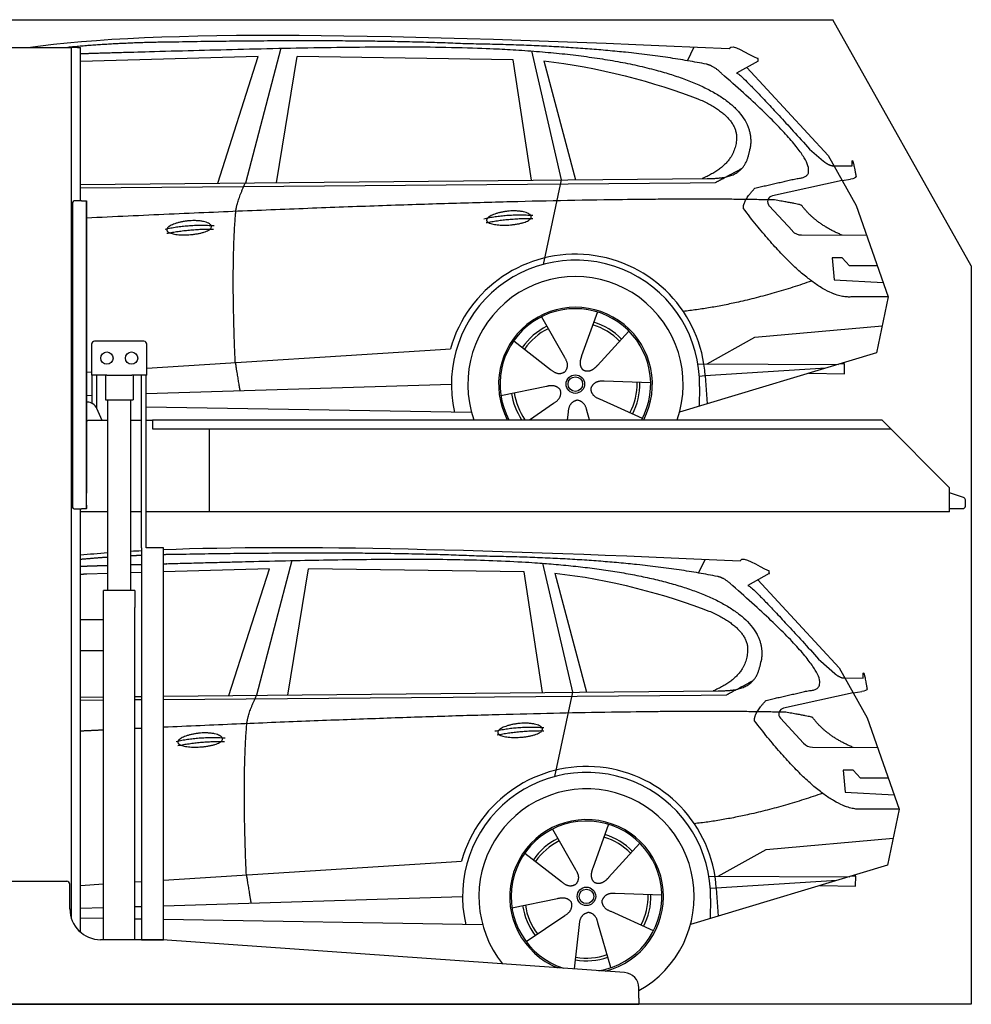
# Model space of a CAD drawing. Header units: millimetres. Extents: x 200 to 5400, y 200 to 3400.
# Tile 3 of 3: x 2306 to 5400, y 200 to 3400. Entities that reach past the tile are written whole.
import ezdxf

# ---------------------------------------------------------------- set-up
doc = ezdxf.new("R2010")
doc.units = ezdxf.units.MM
doc.layers.add('Car', color=10, linetype='Continuous')

msp = doc.modelspace()

# ---------------------------------------------------------------- linework, layer by layer
for p, q in [((5400, 2600), (4950, 3400)), ((2274.1, 3310), (2464.1, 3310)), ((2464.1, 3310), (2474.1, 3310)), ((2479.1, 3310), (2474.1, 3310)), ((2474.1, 478.8), (2474.1, 3310)), ((2494.1, 3310), (2479.1, 3310)), ((2494.1, 3310), (2504.1, 3310)), ((2504.1, 2811), (2504.1, 3310)), ((2478.1, 2806), (2478.1, 1816)), ((2478.1, 1815), (2478.1, 2805)), ((2507.1, 2811), (2483.1, 2811)), ((2507.1, 2811), (2523.1, 2811)), ((2523.1, 2811), (2523.1, 1861)), ((2523.1, 1822), (2523.1, 2810)), ((2539.6, 2345), (2539.6, 2245)), ((2709.6, 2355), (2549.6, 2355)), ((2719.6, 2245), (2719.6, 2345)), ((2588.8, 2245), (2539.6, 2245)), ((2542, 2152.7), (2542, 2245)), ((2557.1, 2136.4), (2557.1, 2245)), ((2584.6, 2245), (2584.6, 2165)), ((2588.8, 2245), (2670.4, 2245)), ((2719.6, 2245), (2670.4, 2245)), ((2674.6, 2245), (2674.6, 2165)), ((2702.1, 1683), (2702.1, 2245)), ((2717.2, 1683), (2717.2, 2245)), ((2525.2, 2157), (2523.1, 2157)), ((2584.6, 2165), (2674.6, 2165)), ((2592.1, 1545), (2592.1, 2165)), ((2667.1, 1545), (2667.1, 2165)), ((2574.3, 2097), (2557.2, 2136)), ((2523.1, 2097), (2528.1, 2097)), ((2592.1, 2097), (2528.1, 2097)), ((2702.1, 2097), (2667.1, 2097)), ((2738.1, 2097), (2717.2, 2097)), ((2738.1, 2100), (5108.6, 2100)), ((2738.1, 2100), (2738.1, 2070)), ((5108.6, 2100), (5328.6, 1878.1)), ((2738.1, 2070), (5138.3, 2070)), ((2923.1, 1800), (2923.1, 2070)), ((5328.6, 1800), (5328.6, 1878.1)), ((2483.1, 1810), (2507.1, 1810)), ((2504.1, 434), (2504.1, 1810)), ((2592.1, 1800), (2504.1, 1800)), ((2523.1, 1810), (2507.1, 1810)), ((2523.1, 1810), (2523.1, 1822)), ((2523.1, 1822), (2523.1, 1811)), ((2702.1, 1800), (2667.1, 1800)), ((5328.6, 1800), (2717.2, 1800)), ((2773.6, 1683), (2719.6, 1683)), ((2680.8, 1545), (2578.3, 1545)), ((2578.3, 410), (2578.3, 1545)), ((2680.8, 1545), (2680.8, 1490)), ((2680.8, 1350), (2680.8, 1490)), ((2578.3, 1450), (2504.1, 1450)), ((2578.3, 1342), (2578.3, 1458)), ((2504.1, 1350), (2578.3, 1350)), ((2680.8, 410), (2680.8, 1350)), ((2279.1, 600), (2459.1, 600)), ((2469.1, 510), (2469.1, 590)), ((2767.3, 410), (2569.1, 410)), ((4272.6, 303.3), (2770.8, 409.9)), ((4319.1, 220), (4319.1, 253.4)), ((1994.1, 200), (3024.1, 200)), ((3024.1, 200), (4054.1, 200)), ((4054.1, 200), (4319.1, 200)), ((4319.1, 220), (4319.1, 200))]:
    msp.add_line(p, q)
for points in [[(1500, 3400), (4950, 3400)], [(5400, 2600), (5400, 200), (200, 200), (200, 2900)], [(2702.1, 1683), (2702.1, 410), (2773.6, 410), (2773.6, 1683)], [(2773.6, 1683), (2717.2, 1683)]]:
    msp.add_lwpolyline(points)
msp.add_lwpolyline([(5328.6, 1811), (5372.6, 1811, 0.414214), (5380.6, 1819), (5380.6, 1839.2, 0.32492), (5375, 1846.8), (5328.6, 1861.9)], format="xyb")
for centre in [(2589.6, 2300), (2669.6, 2300)]:
    msp.add_circle(centre, 20)
for centre, radius, start, end in [((2483.1, 2806), 5, 90, 180), ((2549.6, 2345), 10, 90, 180), ((2709.6, 2345), 10, 0, 90), ((2525.2, 2122), 35, 23.6294, 90), ((2483.1, 1815), 5, 180, 270), ((2459.1, 590), 10, 0, 90), ((2569.1, 510), 100, 180, 270), ((2767.3, 360), 50, 85.9407, 90), ((4269.1, 253.4), 50, 0, 85.9407)]:
    msp.add_arc(centre, radius, start, end)
at = {"layer": 'Car'}
for p, q in [((3155, 3307.1), (3039.7, 2869.1)), ((3969.8, 3298.4), (4066.9, 2879.1)), ((4477.1, 3266.7), (4499.4, 3311.4)), ((3081.9, 3280.7), (2504.1, 3263.8)), ((2949.7, 2868.3), (3081.9, 3280.7)), ((3141.4, 2870.1), (3208.4, 3279.9)), ((3910.1, 3270), (3208.4, 3279.9)), ((3969.7, 2878.1), (3910.1, 3270)), ((4009.7, 3265.8), (4112.8, 2879.5)), ((4707, 3265.1), (4637, 3225.9)), ((4670.2, 3244.5), (4934.6, 2958.6)), ((4874.2, 2979.6), (4919.8, 2939.8)), ((4934.6, 2958.6), (5025.2, 2796.4)), ((4948.3, 2925.4), (5012.6, 2924.5)), ((2504.1, 2863.9), (4541.3, 2883.7)), ((4979.9, 2877.5), (5007.6, 2881.5)), ((2504.1, 2853.9), (4485.8, 2869.7)), ((4066.9, 2879.1), (4008.5, 2604.8)), ((4485.8, 2869.7), (4568.7, 2871.1)), ((4979.9, 2877.5), (4753.5, 2827.6)), ((4743.1, 2794.5), (4818.1, 2713.3)), ((5025.2, 2796.4), (5129.5, 2498.8)), ((4847.4, 2700.4), (5059.1, 2699.6)), ((4979.9, 2625.5), (4947.2, 2625.5)), ((4947.2, 2625.5), (4954.1, 2554)), ((5003.7, 2599.7), (4979.9, 2625.5)), ((5094.1, 2599.7), (5003.7, 2599.7)), ((4954.1, 2554), (5113.2, 2545.5)), ((5129.5, 2498.8), (5012.6, 2499.2)), ((5129.5, 2498.8), (5091.7, 2316.8)), ((4002.4, 2434.6), (4077.1, 2302.8)), ((4184.6, 2450), (4133.1, 2307.6)), ((4696.7, 2368.1), (5110.1, 2405.3)), ((4286.7, 2388.2), (4184.5, 2276.5)), ((4541.4, 2281.3), (4696.7, 2368.1)), ((3912.1, 2356.5), (4031.7, 2263.6)), ((2719.6, 2267.3), (3673.8, 2328.2)), ((3673.8, 2328.2), (3706.3, 2330.2)), ((5091.7, 2316.8), (4451, 2124)), ((4511, 2281.4), (4968.4, 2279.7)), ((4988.2, 2281.4), (4974.7, 2281.6)), ((4987.6, 2248.7), (4988.2, 2281.4)), ((2523.1, 2254.7), (2539.6, 2255.8)), ((4534.9, 2242.1), (4515.6, 2240.9)), ((4926.5, 2267.1), (4534.9, 2242.1)), ((4534.9, 2242.1), (4540.7, 2151)), ((4871.9, 2250.7), (4987.6, 2248.7)), ((2717.2, 2184.7), (3710.1, 2215.6)), ((3870.5, 2178.5), (4018.8, 2208.8)), ((4357.6, 2219.7), (4206.3, 2224.7)), ((4516.4, 2208.4), (4515.3, 2143.4)), ((2523.1, 2178.7), (2542, 2179.3)), ((3963.2, 2100), (4042.1, 2153.5)), ((4330.4, 2103.5), (4192.6, 2166.2)), ((2717.2, 2141.9), (3775.1, 2124)), ((4087.5, 2100), (4090.2, 2124.4)), ((4158.6, 2100), (4150.1, 2129.5)), ((3191.1, 1642.2), (3075.8, 1204.2)), ((4005.8, 1633.5), (4102.9, 1214.2)), ((4513.1, 1601.8), (4535.5, 1646.5)), ((2592.1, 1600.4), (2524.3, 1598.4)), ((2702.1, 1603.6), (2667.1, 1602.6)), ((3117.9, 1615.8), (2773.6, 1605.7)), ((2985.7, 1203.3), (3117.9, 1615.8)), ((3177.4, 1205.2), (3244.5, 1615)), ((3946.2, 1605.1), (3244.5, 1615)), ((4005.7, 1213.2), (3946.2, 1605.1)), ((4045.8, 1600.9), (4148.9, 1214.6)), ((4743.1, 1600.2), (4673, 1561)), ((4706.2, 1579.6), (4970.6, 1293.7)), ((4910.3, 1314.7), (4955.9, 1274.9)), ((4970.6, 1293.7), (5061.2, 1131.5)), ((4984.3, 1260.5), (5048.7, 1259.6)), ((2773.6, 1201.3), (4577.3, 1218.8)), ((5015.9, 1212.6), (5043.6, 1216.6)), ((2504.1, 1198.7), (2578.3, 1199.4)), ((2504.1, 1188.7), (2578.3, 1189.3)), ((2680.8, 1200.4), (2702.1, 1200.6)), ((2680.8, 1190.1), (2702.1, 1190.3)), ((2773.6, 1190.9), (4521.9, 1204.8)), ((4102.9, 1214.2), (4044.5, 939.9)), ((4521.9, 1204.8), (4604.8, 1206.2)), ((5015.9, 1212.6), (4789.5, 1162.7)), ((4779.1, 1129.6), (4854.2, 1048.3)), ((5061.2, 1131.5), (5165.6, 833.9)), ((4883.4, 1035.5), (5095.2, 1034.7)), ((5015.9, 960.6), (4983.3, 960.6)), ((4983.3, 960.6), (4990.1, 889.1)), ((5039.7, 934.8), (5015.9, 960.6)), ((5130.2, 934.8), (5039.7, 934.8)), ((4990.1, 889.1), (5149.2, 880.6)), ((5165.6, 833.9), (5048.7, 834.3)), ((5165.6, 833.9), (5127.7, 651.9)), ((4038.5, 769.6), (4113.1, 637.9)), ((4220.6, 785), (4169.1, 642.6)), ((4732.7, 703.2), (5146.1, 740.4)), ((4322.7, 723.3), (4220.5, 611.6)), ((3948.2, 691.6), (4067.7, 598.7)), ((4577.4, 616.4), (4732.7, 703.2)), ((2773.6, 603.5), (3709.9, 663.2)), ((3709.9, 663.2), (3742.4, 665.3)), ((5127.7, 651.9), (4487, 459.1)), ((4547, 616.5), (5004.5, 614.8)), ((5024.3, 616.5), (5010.8, 616.7)), ((5023.7, 583.8), (5024.3, 616.5)), ((2504.1, 586.3), (2578.3, 591.1)), ((2680.8, 597.6), (2702.1, 599)), ((4570.9, 577.2), (4551.7, 576)), ((4962.6, 602.2), (4570.9, 577.2)), ((4570.9, 577.2), (4576.8, 486.1)), ((4907.9, 585.8), (5023.7, 583.8)), ((2773.6, 520.5), (3746.1, 550.7)), ((4393.7, 554.8), (4242.3, 559.8)), ((2504.1, 512.1), (2578.3, 514.4)), ((2680.8, 517.6), (2702.1, 518.2)), ((3906.5, 513.6), (4054.9, 543.9)), ((4552.5, 543.5), (4551.4, 478.5)), ((2504.1, 481.2), (2578.3, 479.9)), ((3952.8, 403.6), (4078.2, 488.6)), ((4366.5, 438.6), (4228.6, 501.3)), ((2680.8, 478.2), (2702.1, 477.9)), ((2773.6, 476.6), (3811.2, 459.1)), ((4109.9, 314.8), (4126.3, 459.5)), ((4228.2, 319.1), (4186.1, 464.5))]:
    msp.add_line(p, q, dxfattribs=at)
for centre, radius in [((4112.6, 2215.7), 30.1), ((4112.6, 2215.7), 23.6), ((4148.7, 550.8), 30.1), ((4148.7, 550.8), 23.6)]:
    msp.add_circle(centre, radius, dxfattribs=at)
for centre, radius, start, end in [((4757.8, 2808), 20, 102.4358, 222.7473), ((4847.5, 2740.4), 40, 222.7473, 269.7861), ((4113.1, 2215.2), 422.7, 3.6504, 164.2126), ((4113.1, 2215.2), 403.4, 359.0315, 193.1146), ((4113.1, 2215.2), 350, 340.7787, 199.2213), ((4113.1, 2215.2), 250, 332.5544, 207.4456), ((4112.6, 2215.7), 245, 331.8073, 208.1927), ((4112.6, 2215.7), 209.6, 116.262, 145.3995), ((4112.6, 2215.7), 200.6, 44.1152, 73.5463), ((4112.6, 2215.7), 209.6, 44.262, 73.3995), ((4112.6, 2215.7), 200.6, 116.1152, 145.5463), ((4112.6, 2215.7), 200.6, 332.1152, 1.5463), ((4112.6, 2215.7), 209.6, 332.262, 1.3995), ((4112.6, 2215.7), 209.6, 188.262, 213.513), ((4112.6, 2215.7), 200.6, 188.1152, 215.2302), ((4793.8, 1143.1), 20, 102.4358, 222.7473), ((4883.6, 1075.5), 40, 222.7473, 269.7861), ((4149.1, 550.3), 422.7, 3.6504, 164.2126), ((4149.1, 550.3), 403.4, 359.0315, 193.1146), ((4149.1, 550.3), 350, 299.0521, 218.7077), ((4149.1, 550.3), 250, 284.0203, 247.861), ((4148.7, 550.8), 245, 279.5244, 252.3569), ((4148.7, 550.8), 209.6, 116.262, 145.3995), ((4148.7, 550.8), 200.6, 44.1152, 73.5463), ((4148.7, 550.8), 209.6, 44.262, 73.3995), ((4148.7, 550.8), 200.6, 116.1152, 145.5463), ((4148.7, 550.8), 200.6, 332.1152, 1.5463), ((4148.7, 550.8), 209.6, 332.262, 1.3995), ((4148.7, 550.8), 209.6, 188.262, 217.3995), ((4148.7, 550.8), 200.6, 188.1152, 217.5463), ((4148.7, 550.8), 209.6, 260.262, 289.3995), ((4148.7, 550.8), 200.6, 260.1152, 289.5463)]:
    msp.add_arc(centre, radius, start, end, dxfattribs=at)
for points, degree in [([(2332.9, 3310), (2757.5, 3370.1), (3499.3, 3356.3), (4613, 3306.4)], 3), ([(3763.1, 3321.3), (3414.7, 3337.5), (2798.8, 3327.1)], 2), ([(2798.8, 3327.1), (2627, 3325.5), (2462, 3310)], 2), ([(4538.6, 3255.3), (4237.5, 3315.2), (3763.1, 3321.3)], 2), ([(4613, 3306.4), (4621.4, 3325.9), (4668.8, 3289.2), (4706.2, 3273.7)], 3), ([(4009.7, 3265.8), (4181.6, 3249.2), (4377.7, 3194.5), (4511, 3143.1)], 3), ([(4707, 3265.1), (4708.7, 3266.7), (4704.2, 3268.9), (4708.8, 3272.6), (4706.2, 3273.7)], 4), ([(4588.3, 3225), (4562.4, 3250.6), (4538.6, 3255.3)], 2), ([(4833.9, 2884.1), (4974.7, 2889), (4588.3, 3225)], 2), ([(4637, 3225.9), (4641.2, 3236.7), (4874.2, 2979.6)], 2), ([(4511, 3143.1), (4626.7, 3093.2), (4636.3, 3027.1)], 2), ([(4636.3, 3027.1), (4641.9, 2932.6), (4524.6, 2883.5)], 2), ([(4541.3, 2883.7), (4591.4, 2884.1), (4659, 2886.5), (4672.1, 2936.3), (4680.3, 2979.6)], 4), ([(4568.7, 2871.1), (4599, 2887.4), (4654.7, 2917.3)], 2), ([(4919.8, 2939.8), (4928.2, 2932.6), (4945.9, 2922.5), (4950.5, 2925), (4952.4, 2926.6)], 4), ([(5012.6, 2924.5), (5010.7, 2972.5), (5025.2, 2889.2)], 2), ([(4696.7, 2852.7), (4833.9, 2884.1)], 1), ([(5025.2, 2889.2), (5025.5, 2885.5), (5017.7, 2883), (5007.5, 2881.5)], 3), ([(3008.6, 2776.9), (3011.4, 2807.9), (3039.7, 2869.1)], 2), ([(4659, 2786.2), (4656.8, 2810.4), (4696.7, 2852.7)], 2), ([(4760.6, 2814), (4092.9, 2829.5), (2523.1, 2755.2)], 2), ([(5012.6, 2499.2), (4889.7, 2486.4), (4659, 2786.2)], 2), ([(4848.4, 2796.4), (4847.1, 2799.4), (4760.6, 2814)], 2), ([(4979.9, 2699.9), (4894.2, 2735), (4848.4, 2796.4)], 2), ([(3006.9, 2285.6), (2993.2, 2598.9), (3008.6, 2776.9)], 2), ([(3815.2, 2753.2), (3890.6, 2770.1), (3974.1, 2764.3)], 2), ([(3822.3, 2740.4), (3896.4, 2755), (3974.3, 2754.2)], 2), ([(2779, 2719.5), (2854.4, 2736.4), (2937.9, 2730.7)], 2), ([(2784.1, 2705.7), (2858.1, 2720.3), (2936, 2719.5)], 2), ([(4880.7, 2550.6), (4656, 2473.1), (4463.3, 2451.9)], 2), ([(4133.1, 2307.6), (4128.6, 2295), (4124.6, 2281), (4129, 2267.2), (4139.8, 2260.6)], 4), ([(3006.9, 2285.6), (3017, 2220.7), (3022, 2194.2)], 2), ([(4077.1, 2302.8), (4095.1, 2276.4), (4078.3, 2255.4)], 2), ([(4184.5, 2276.5), (4175.4, 2266.6), (4164.9, 2256.6), (4150.6, 2254.1), (4139.8, 2260.6)], 4), ([(4031.7, 2263.6), (4055.1, 2241.9), (4078.3, 2255.4)], 2), ([(4018.8, 2208.8), (4049.5, 2217.8), (4064.3, 2195.4)], 2), ([(4206.3, 2224.7), (4174.5, 2228.4), (4163.7, 2203.8)], 2), ([(4042.1, 2153.5), (4070, 2169.1), (4064.3, 2195.4)], 2), ([(4192.6, 2166.2), (4162.5, 2177), (4163.7, 2203.8)], 2), ([(4090.2, 2124.4), (4091.2, 2156.4), (4117.1, 2163.5)], 2), ([(4150.1, 2129.5), (4143.8, 2160.8), (4117.1, 2163.5)], 2), ([(2504.1, 1660.8), (2532.3, 1663.4), (2561.6, 1665.8), (2592.1, 1668)], 3), ([(2667.1, 1672.9), (2678.6, 1673.5), (2690.3, 1674.1), (2702.1, 1674.7)], 3), ([(2773.6, 1678), (3212.1, 1695.3), (3830, 1678.2), (4649, 1641.5)], 3), ([(3799.1, 1656.4), (3450.7, 1672.6), (2834.9, 1662.2)], 2), ([(2592.1, 1652.8), (2547.8, 1649.7), (2504.1, 1645.7)], 2), ([(2702.1, 1658.8), (2684.5, 1658.1), (2667.1, 1657.2)], 2), ([(2834.9, 1662.2), (2804.1, 1661.9), (2773.6, 1661.2)], 2), ([(4574.7, 1590.4), (4273.5, 1650.3), (3799.1, 1656.4)], 2), ([(4649, 1641.5), (4657.4, 1661), (4704.8, 1624.3), (4742.3, 1608.8)], 3), ([(2504.1, 1623.8), (2519.6, 1624.3), (2539.2, 1625), (2563.4, 1625.7), (2592.1, 1626.6)], 4), ([(2667.1, 1628.8), (2675.5, 1629), (2684.1, 1629.2), (2693, 1629.5), (2702.1, 1629.8)], 4), ([(4045.8, 1600.9), (4217.6, 1584.3), (4413.7, 1529.6), (4547, 1478.2)], 3), ([(4743.1, 1600.2), (4744.7, 1601.8), (4740.2, 1604), (4744.8, 1607.7), (4742.3, 1608.8)], 4), ([(2524.3, 1598.4), (2514.1, 1597.6), (2504.1, 1596.5)], 2), ([(4624.4, 1560), (4598.4, 1585.7), (4574.7, 1590.4)], 2), ([(4870, 1219.2), (5010.7, 1224.1), (4624.4, 1560)], 2), ([(4673, 1561), (4677.2, 1571.8), (4910.3, 1314.7)], 2), ([(4547, 1478.2), (4662.7, 1428.3), (4672.4, 1362.2)], 2), ([(4672.4, 1362.2), (4678, 1267.7), (4560.7, 1218.6)], 2), ([(4577.3, 1218.8), (4627.4, 1219.2), (4695.1, 1221.6), (4708.1, 1271.4), (4716.4, 1314.7)], 4), ([(4604.8, 1206.2), (4635.1, 1222.5), (4690.7, 1252.4)], 2), ([(4955.9, 1274.9), (4964.2, 1267.7), (4982, 1257.6), (4986.6, 1260.1), (4988.5, 1261.7)], 4), ([(5048.7, 1259.6), (5046.8, 1307.6), (5061.3, 1224.3)], 2), ([(4732.8, 1187.8), (4870, 1219.2)], 1), ([(5061.3, 1224.3), (5061.5, 1220.6), (5053.8, 1218.1), (5043.6, 1216.6)], 3), ([(3044.6, 1112), (3047.5, 1143), (3075.8, 1204.2)], 2), ([(4695.1, 1121.3), (4692.8, 1145.5), (4732.8, 1187.8)], 2), ([(4796.6, 1149.1), (4175.5, 1163.5), (2773.6, 1100.2)], 2), ([(5048.7, 834.3), (4925.7, 821.5), (4695.1, 1121.3)], 2), ([(4884.5, 1131.5), (4883.2, 1134.5), (4796.6, 1149.1)], 2), ([(5015.9, 1035), (4930.3, 1070.1), (4884.5, 1131.5)], 2), ([(2578.3, 1091.2), (2541.4, 1089.5), (2504.1, 1087.7)], 2), ([(2702.1, 1096.9), (2691.5, 1096.5), (2680.8, 1096)], 2), ([(3042.9, 620.7), (3029.3, 933.9), (3044.6, 1112)], 2), ([(3851.2, 1088.3), (3926.6, 1105.2), (4010.2, 1099.4)], 2), ([(3858.4, 1075.5), (3932.4, 1090.1), (4010.3, 1089.3)], 2), ([(2815, 1054.6), (2890.5, 1071.5), (2974, 1065.7)], 2), ([(2820.1, 1040.8), (2894.1, 1055.4), (2972, 1054.6)], 2), ([(4916.8, 885.7), (4692.1, 808.2), (4499.3, 787)], 2), ([(4169.1, 642.6), (4164.6, 630.1), (4160.7, 616.1), (4165, 602.3), (4175.8, 595.7)], 4), ([(3042.9, 620.7), (3053.1, 555.8), (3058.1, 529.3)], 2), ([(4113.1, 637.9), (4131.2, 611.5), (4114.4, 590.5)], 2), ([(4220.5, 611.6), (4211.5, 601.7), (4200.9, 591.7), (4186.6, 589.2), (4175.8, 595.7)], 4), ([(4067.7, 598.7), (4091.2, 577), (4114.4, 590.5)], 2), ([(4054.9, 543.9), (4085.6, 552.9), (4100.3, 530.5)], 2), ([(4242.3, 559.8), (4210.6, 563.5), (4199.8, 538.9)], 2), ([(4078.2, 488.6), (4106.1, 504.2), (4100.3, 530.5)], 2), ([(4228.6, 501.3), (4198.5, 512.1), (4199.8, 538.9)], 2), ([(4126.3, 459.5), (4127.2, 491.4), (4153.1, 498.6)], 2), ([(4186.1, 464.5), (4179.8, 495.9), (4153.1, 498.6)], 2)]:
    msp.add_open_spline(points, degree=degree, dxfattribs=at)
for points, degree, knots in [([(2504.1, 3289.9), (2547.5, 3291.2), (2742.7, 3297), (3667.9, 3322.6), (4245.5, 3321.8), (4715.9, 3166.3), (4680.3, 2979.6)], 4, [0.145331, 0.145331, 0.145331, 0.145331, 0.145331, 0.258851, 0.508851, 1, 1, 1, 1, 1]), ([(3824.1, 2747.9), (3823.2, 2756.2), (3844.2, 2772.5), (3926.9, 2792.7), (4019.8, 2759.6), (3933.5, 2727.9), (3848.8, 2728.6), (3824.9, 2739.7), (3824.1, 2747.9)], 5, [0, 0, 0, 0, 0, 0, 0.300106, 0.500106, 0.700106, 1, 1, 1, 1, 1, 1]), ([(2784.1, 2716.4), (2783.2, 2724.6), (2804.2, 2741), (2886.9, 2761.1), (2979.8, 2728), (2893.5, 2696.4), (2808.8, 2697), (2784.9, 2708.2), (2784.1, 2716.4)], 5, [0, 0, 0, 0, 0, 0, 0.300106, 0.500106, 0.700106, 1, 1, 1, 1, 1, 1]), ([(2773.6, 1631.8), (2784.1, 1632), (2990.4, 1637.7), (3771.5, 1657.6), (4281.5, 1656.9), (4751.9, 1501.3), (4716.4, 1314.7)], 4, [0.2452661, 0.2452661, 0.2452661, 0.2452661, 0.2452661, 0.258851, 0.508851, 1, 1, 1, 1, 1]), ([(3860.1, 1083), (3859.2, 1091.3), (3880.2, 1107.6), (3962.9, 1127.7), (4055.9, 1094.7), (3969.6, 1063), (3884.8, 1063.7), (3861, 1074.8), (3860.1, 1083)], 5, [0, 0, 0, 0, 0, 0, 0.300106, 0.500106, 0.700106, 1, 1, 1, 1, 1, 1]), ([(2820.1, 1051.5), (2819.3, 1059.7), (2840.3, 1076.1), (2922.9, 1096.2), (3015.9, 1063.1), (2929.6, 1031.5), (2844.8, 1032.1), (2821, 1043.2), (2820.1, 1051.5)], 5, [0, 0, 0, 0, 0, 0, 0.300106, 0.500106, 0.700106, 1, 1, 1, 1, 1, 1])]:
    msp.add_open_spline(points, degree=degree, knots=knots, dxfattribs=at)

doc.saveas('drawing.dxf')
